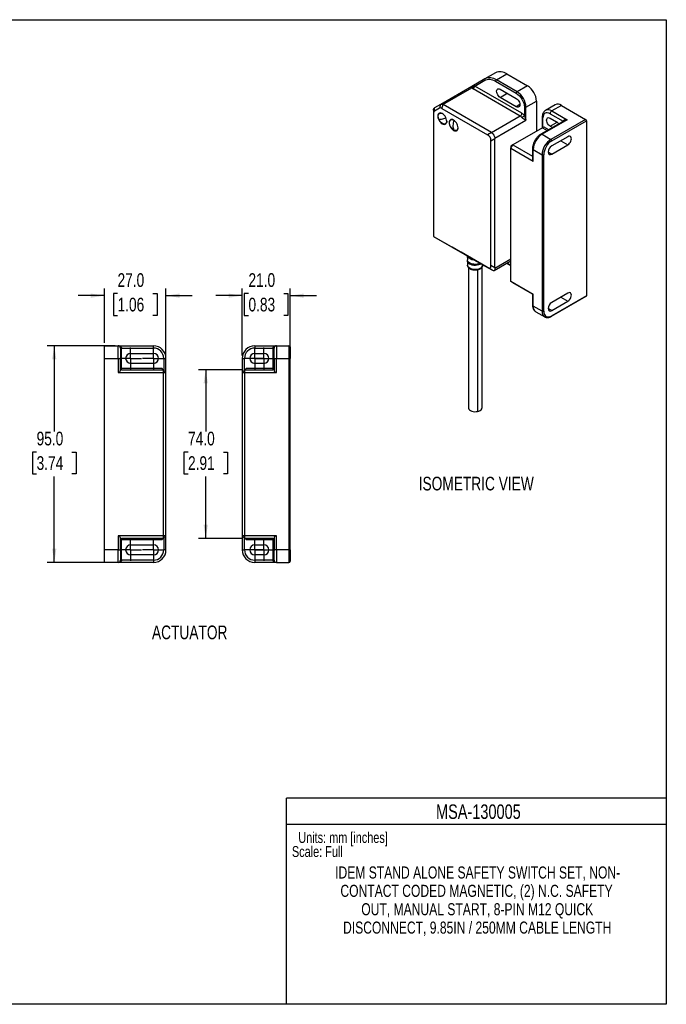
# Model space of a CAD drawing. Header units: millimetres. Extents: x 0 to 559, y 0 to 432.
# Tile 2 of 2: x 275 to 559, y 0 to 432. Entities that reach past the tile are written whole.
import ezdxf

# ---------------------------------------------------------------- set-up
doc = ezdxf.new("R2010")
doc.units = ezdxf.units.MM
doc.linetypes.add('CENTERX2', pattern=[20.32, 12.7, -2.54, 2.54, -2.54])
doc.layers.add('CENTER', color=40, linetype='CENTERX2')
doc.layers.add('DIMENSIONS', color=140, linetype='Continuous', lineweight=25)
doc.layers.add('TEXT', color=140, linetype='Continuous', lineweight=25)
doc.styles.add('SLDTEXTSTYLE0', font='TXT', dxfattribs={"width": 0.75})
doc.dimstyles.new('SLDDIMSTYLE0', dxfattribs={"dimtxt": 6, "dimasz": 6, "dimexe": 0, "dimexo": 0.0625, "dimgap": 1.5, "dimtad": 0, "dimtih": 1, "dimtoh": 1, "dimdec": 1, "dimrnd": 1e-09, "dimzin": 4, "dimdsep": 46, "dimtxsty": 'SLDTEXTSTYLE0', "dimsah": 1, "dimcen": 0.09, "dimadec": 0, "dimazin": 1, "dimtfac": 1, "dimtdec": 1, "dimtmove": 0, "dimatfit": 0, "dimfxl": 0, "dimfrac": 2, "dimtolj": 1, "dimtzin": 12, "dimarcsym": 0})
doc.dimstyles.new('SLDDIMSTYLE1', dxfattribs={"dimtxt": 6, "dimasz": 6, "dimexe": 0, "dimexo": 0.0625, "dimgap": 1.5, "dimtad": 0, "dimtih": 1, "dimtoh": 1, "dimdec": 1, "dimrnd": 1e-09, "dimzin": 4, "dimdsep": 46, "dimtxsty": 'SLDTEXTSTYLE0', "dimsah": 1, "dimcen": 0.09, "dimadec": 0, "dimazin": 1, "dimtfac": 1, "dimtdec": 1, "dimtofl": 0, "dimtmove": 0, "dimatfit": 3, "dimfxl": 0, "dimfrac": 2, "dimtolj": 1, "dimtzin": 12, "dimarcsym": 0})

# ---------------------------------------------------------------- blocks, each defined once
blk = doc.blocks.new('SW_NOTE_0')
at = {"layer": 'TEXT', "color": 0, "char_height": 6, "attachment_point": 1, "style": 'SLDTEXTSTYLE0'}
for s, insert in [('NOTES:', (0, 7.73)), ('1. DIMENSIONS CAN BE CHANGED BY MANUFACTURER WITHOUT NOTICE.', (4.5, -7.78)), ('2. DIMENSIONS DO NOT IMPLY TOLERANCE.', (4.5, -23.3))]:
    blk.add_mtext(s, dxfattribs=dict(at, insert=insert))
blk = doc.blocks.new('SW_NOTE_0_1')
at = {"layer": 'TEXT', "color": 0, "char_height": 5.2917, "attachment_point": 2, "style": 'SLDTEXTSTYLE0'}
for s, insert in [('IDEM STAND ALONE SAFETY SWITCH SET, NON-', (75.99, 6.82)), ('CONTACT CODED MAGNETIC, (2) N.C. SAFETY', (75.5, -1.23)), ('OUT, MANUAL START, 8-PIN M12 QUICK', (75.82, -9.29)), ('DISCONNECT, 9.85IN / 250MM CABLE LENGTH', (75.79, -17.35))]:
    blk.add_mtext(s, dxfattribs=dict(at, insert=insert))
blk = doc.blocks.new('_D_8')
at = {"layer": 'DIMENSIONS'}
for p, q in [((312.34, 290.05), (312.34, 313.96)), ((318.08, 311.66), (316.25, 311.66)), ((316.25, 311.66), (316.25, 302.14)), ((333.6, 311.66), (335.43, 311.66)), ((335.43, 311.66), (335.43, 302.14)), ((339.34, 278.35), (339.34, 313.96)), ((312.34, 310.78), (300.8, 310.78)), ((339.34, 310.78), (350.88, 310.78)), ((316.25, 302.14), (318.08, 302.14)), ((335.43, 302.14), (333.6, 302.14))]:
    blk.add_line(p, q, dxfattribs=at)
for points in [[(312.34, 310.78), (306.34, 311.7), (306.34, 309.86)], [(339.34, 310.78), (345.34, 309.86), (345.34, 311.7)]]:
    blk.add_solid(points, dxfattribs=at)
at = {"layer": 'DIMENSIONS', "char_height": 6, "attachment_point": 1, "style": 'SLDTEXTSTYLE0'}
for s, insert in [('27.0', (318.08, 320.62)), ('1.06', (318.08, 309.87))]:
    blk.add_mtext(s, dxfattribs=dict(at, insert=insert))
blk = doc.blocks.new('_D_9')
at = {"layer": 'DIMENSIONS'}
for p, q in [((317.07, 288.78), (287.16, 288.78)), ((290.34, 288.78), (290.34, 251.14)), ((282.58, 242.16), (280.75, 242.16)), ((280.75, 242.16), (280.75, 232.64)), ((298.1, 242.16), (299.93, 242.16)), ((299.93, 242.16), (299.93, 232.64)), ((280.75, 232.64), (282.58, 232.64)), ((290.34, 193.78), (290.34, 231.42)), ((299.93, 232.64), (298.1, 232.64)), ((317.07, 193.78), (287.16, 193.78))]:
    blk.add_line(p, q, dxfattribs=at)
for points in [[(290.34, 288.78), (289.42, 282.78), (291.26, 282.78)], [(290.34, 193.78), (291.26, 199.78), (289.42, 199.78)]]:
    blk.add_solid(points, dxfattribs=at)
at = {"layer": 'DIMENSIONS', "char_height": 6, "attachment_point": 1, "style": 'SLDTEXTSTYLE0'}
for s, insert in [('95.0', (282.58, 251.12)), ('3.74', (282.58, 240.37))]:
    blk.add_mtext(s, dxfattribs=dict(at, insert=insert))
blk = doc.blocks.new('SW_CENTERMARKSYMBOL_4')
at = {"layer": 'CENTER', "color": 0}
for p, q in [((0, 2.54), (0, 4.74)), ((-2.54, 0), (-4.74, 0)), ((0, 0), (-2.54, 0)), ((0, 0), (0, 2.54)), ((0, 0), (0, -2.54)), ((0, 0), (2.54, 0)), ((2.54, 0), (4.74, 0)), ((0, -2.54), (0, -4.74))]:
    blk.add_line(p, q, dxfattribs=at)
blk = doc.blocks.new('SW_CENTERMARKSYMBOL_5')
at = {"layer": 'CENTER', "color": 0}
for p, q in [((0, 2.54), (0, 4.74)), ((-2.54, 0), (-4.74, 0)), ((0, 0), (-2.54, 0)), ((0, 0), (0, 2.54)), ((0, 0), (0, -2.54)), ((0, 0), (2.54, 0)), ((2.54, 0), (4.74, 0)), ((0, -2.54), (0, -4.74))]:
    blk.add_line(p, q, dxfattribs=at)
blk = doc.blocks.new('SW_CENTERMARKSYMBOL_6')
at = {"layer": 'CENTER', "color": 0}
for p, q in [((0, 2.54), (0, 4.74)), ((-2.54, 0), (-4.74, 0)), ((0, 0), (-2.54, 0)), ((0, 0), (0, 2.54)), ((0, 0), (0, -2.54)), ((0, 0), (2.54, 0)), ((2.54, 0), (4.74, 0)), ((0, -2.54), (0, -4.74))]:
    blk.add_line(p, q, dxfattribs=at)
blk = doc.blocks.new('SW_CENTERMARKSYMBOL_7')
at = {"layer": 'CENTER', "color": 0}
for p, q in [((0, 2.54), (0, 4.74)), ((-2.54, 0), (-4.74, 0)), ((0, 0), (-2.54, 0)), ((0, 0), (0, 2.54)), ((0, 0), (0, -2.54)), ((0, 0), (2.54, 0)), ((2.54, 0), (4.74, 0)), ((0, -2.54), (0, -4.74))]:
    blk.add_line(p, q, dxfattribs=at)
blk = doc.blocks.new('_D_10')
at = {"layer": 'DIMENSIONS'}
for p, q in [((372.77, 284.55), (372.77, 313.96)), ((375.51, 311.66), (373.68, 311.66)), ((373.68, 311.66), (373.68, 302.14)), ((391.03, 311.66), (392.85, 311.66)), ((392.85, 311.66), (392.85, 302.14)), ((393.77, 286.75), (393.77, 313.96)), ((372.77, 310.78), (361.23, 310.78)), ((393.77, 310.78), (405.31, 310.78)), ((373.68, 302.14), (375.51, 302.14)), ((392.85, 302.14), (391.03, 302.14))]:
    blk.add_line(p, q, dxfattribs=at)
for points in [[(372.77, 310.78), (366.77, 311.7), (366.77, 309.86)], [(393.77, 310.78), (399.77, 309.86), (399.77, 311.7)]]:
    blk.add_solid(points, dxfattribs=at)
at = {"layer": 'DIMENSIONS', "char_height": 6, "attachment_point": 1, "style": 'SLDTEXTSTYLE0'}
for s, insert in [('21.0', (375.51, 320.62)), ('0.83', (375.51, 309.87))]:
    blk.add_mtext(s, dxfattribs=dict(at, insert=insert))
blk = doc.blocks.new('_D_11')
at = {"layer": 'DIMENSIONS'}
for p, q in [((372.7, 278.28), (353.59, 278.28)), ((356.77, 278.28), (356.77, 251.14)), ((349.01, 242.16), (347.18, 242.16)), ((347.18, 242.16), (347.18, 232.64)), ((364.53, 242.16), (366.35, 242.16)), ((366.35, 242.16), (366.35, 232.64)), ((347.18, 232.64), (349.01, 232.64)), ((356.77, 204.28), (356.77, 231.42)), ((366.35, 232.64), (364.53, 232.64)), ((372.7, 204.28), (353.59, 204.28))]:
    blk.add_line(p, q, dxfattribs=at)
for points in [[(356.77, 278.28), (355.84, 272.28), (357.69, 272.28)], [(356.77, 204.28), (357.69, 210.28), (355.84, 210.28)]]:
    blk.add_solid(points, dxfattribs=at)
at = {"layer": 'DIMENSIONS', "char_height": 6, "attachment_point": 1, "style": 'SLDTEXTSTYLE0'}
for s, insert in [('74.0', (349.01, 251.12)), ('2.91', (349.01, 240.37))]:
    blk.add_mtext(s, dxfattribs=dict(at, insert=insert))
blk = doc.blocks.new('SW_CENTERMARKSYMBOL_8')
at = {"layer": 'CENTER', "color": 0}
for p, q in [((0, 2.54), (0, 4.74)), ((-2.54, 0), (-4.74, 0)), ((0, 0), (-2.54, 0)), ((0, 0), (0, 2.54)), ((0, 0), (0, -2.54)), ((0, 0), (2.54, 0)), ((2.54, 0), (4.74, 0)), ((0, -2.54), (0, -4.74))]:
    blk.add_line(p, q, dxfattribs=at)
blk = doc.blocks.new('SW_CENTERMARKSYMBOL_9')
at = {"layer": 'CENTER', "color": 0}
for p, q in [((0, 2.54), (0, 4.74)), ((-2.54, 0), (-4.74, 0)), ((0, 0), (-2.54, 0)), ((0, 0), (0, 2.54)), ((0, 0), (0, -2.54)), ((0, 0), (2.54, 0)), ((2.54, 0), (4.74, 0)), ((0, -2.54), (0, -4.74))]:
    blk.add_line(p, q, dxfattribs=at)
blk = doc.blocks.new('SW_CENTERMARKSYMBOL_10')
at = {"layer": 'CENTER', "color": 0}
for p, q in [((0, 2.54), (0, 4.74)), ((-2.54, 0), (-4.74, 0)), ((0, 0), (-2.54, 0)), ((0, 0), (0, 2.54)), ((0, 0), (0, -2.54)), ((0, 0), (2.54, 0)), ((2.54, 0), (4.74, 0)), ((0, -2.54), (0, -4.74))]:
    blk.add_line(p, q, dxfattribs=at)
blk = doc.blocks.new('SW_CENTERMARKSYMBOL_11')
at = {"layer": 'CENTER', "color": 0}
for p, q in [((0, 2.54), (0, 4.74)), ((-2.54, 0), (-4.74, 0)), ((0, 0), (-2.54, 0)), ((0, 0), (0, 2.54)), ((0, 0), (0, -2.54)), ((0, 0), (2.54, 0)), ((2.54, 0), (4.74, 0)), ((0, -2.54), (0, -4.74))]:
    blk.add_line(p, q, dxfattribs=at)

msp = doc.modelspace()

# ---------------------------------------------------------------- linework, layer by layer
at = {"color": 7, "linetype": 'Continuous'}
for p, q in [((0, 431.8), (558.8, 431.8)), ((558.8, 431.8), (558.8, 0)), ((558.8, 0), (0, 0))]:
    msp.add_line(p, q, dxfattribs=at)
for p, q in [((483.85, 408.53), (479.26, 405.88)), ((484.26, 405.38), (488.85, 408.04)), ((488.85, 408.04), (497.95, 402.79)), ((473.49, 402.55), (459.84, 394.67)), ((460.84, 394.57), (473.52, 401.89)), ((473.46, 402.49), (473.49, 402.55)), ((479.26, 405.88), (473.49, 402.55)), ((473.49, 402.55), (473.59, 402.59)), ((474.76, 402.7), (479.15, 405.24)), ((495.47, 390.74), (474.76, 402.7)), ((483.9, 404.77), (493, 399.52)), ((493.35, 400.13), (484.26, 405.38)), ((497.95, 402.79), (493.35, 400.13)), ((494.76, 389.52), (474.05, 401.48)), ((485.93, 401.32), (493, 397.24)), ((485.93, 397.72), (489.04, 399.52)), ((493, 393.64), (485.93, 397.72)), ((459.82, 394.65), (457.16, 393.12)), ((457.16, 391.73), (457.16, 393.12)), ((459.32, 392.98), (457.16, 391.73)), ((459.82, 394.65), (459.32, 392.98)), ((460.38, 392.88), (460.88, 394.55)), ((482.09, 382.3), (460.88, 394.55)), ((494.55, 394.54), (493, 393.64)), ((496.53, 393.4), (496.53, 389.8)), ((497.24, 393.4), (501.84, 396.05)), ((497.24, 387.68), (497.24, 393.4)), ((501.84, 396.05), (501.84, 382.83)), ((510.05, 394.49), (505.8, 392.04)), ((512.8, 394.22), (508.55, 391.77)), ((512.8, 394.22), (523.4, 388.09)), ((456.72, 392.15), (456.72, 390.76)), ((456.72, 390.76), (456.72, 336.77)), ((459.39, 390.85), (459.27, 390.7)), ((459.58, 390.88), (459.29, 390.71)), ((460.38, 392.88), (480.39, 381.32)), ((494.76, 389.52), (482.18, 382.25)), ((504.37, 389.11), (504.37, 384.29)), ((504.66, 384.46), (504.66, 388.7)), ((507.85, 390.54), (513.5, 387.28)), ((507.85, 388.66), (510.67, 387.03)), ((508.55, 391.77), (515.27, 387.89)), ((460.68, 386.21), (460.54, 386.13)), ((461.92, 386.11), (462.11, 386.15)), ((461.94, 386.12), (462.23, 386.29)), ((464.34, 387.99), (464.22, 387.85)), ((464.53, 388.03), (464.24, 387.85)), ((483.59, 379.8), (497.24, 387.68)), ((504.45, 384.34), (491.51, 376.87)), ((514.02, 387.5), (503.81, 381.61)), ((515.27, 387.89), (504.31, 381.56)), ((504.45, 384.34), (506.49, 383.16)), ((507.2, 383.57), (505.16, 384.74)), ((507.85, 385.07), (510.94, 386.85)), ((508.82, 384.51), (507.85, 385.07)), ((523.4, 388.09), (508.2, 379.32)), ((508.55, 378.7), (523.76, 387.48)), ((513.5, 387.28), (513.56, 387.24)), ((513.5, 387.28), (513.5, 387.21)), ((523.76, 387.48), (523.76, 310.73)), ((465.63, 383.36), (465.49, 383.27)), ((466.87, 383.26), (467.06, 383.29)), ((466.89, 383.26), (467.18, 383.44)), ((482.09, 382.3), (480.39, 381.32)), ((504.31, 381.56), (508.2, 379.32)), ((515.62, 380.5), (508.55, 376.42)), ((481.89, 378.73), (483.59, 379.7)), ((481.89, 323.97), (481.89, 378.73)), ((483.59, 322.99), (483.59, 379.7)), ((490.66, 375.4), (491.51, 376.87)), ((491.51, 376.87), (490.66, 376.38)), ((490.66, 376.38), (490.66, 375.4)), ((491.51, 376.87), (500.13, 371.89)), ((508.55, 372.82), (515.62, 376.91)), ((512.51, 378.7), (515.62, 376.91)), ((490.66, 316.93), (490.66, 375.4)), ((490.66, 375.4), (500.42, 369.76)), ((500.13, 375.23), (500.13, 370.41)), ((500.42, 374.82), (504.31, 372.58)), ((500.42, 369.76), (500.42, 374.82)), ((504.31, 372.58), (504.31, 303.99)), ((505.02, 303.99), (505.02, 372.58)), ((508.55, 372.82), (507, 373.72)), ((456.72, 336.77), (480.39, 323.1)), ((456.72, 336.77), (464.5, 332.28)), ((475.76, 325.78), (464.86, 332.07)), ((482.39, 321.95), (468.81, 329.79)), ((468.81, 329.79), (475.53, 325.91)), ((471.5, 328.24), (471.54, 326.44)), ((471.56, 325.98), (471.6, 324.16)), ((472.56, 327.46), (472.51, 327.44)), ((472.57, 327.4), (472.62, 327.43)), ((475.53, 325.91), (475.53, 325.91)), ((477.96, 324.51), (477.93, 323.27)), ((478.33, 324.16), (478.32, 324.1)), ((478.33, 324.16), (478.33, 324.3)), ((483.59, 322.99), (481.89, 323.97)), ((483.28, 321.79), (490.66, 326.05)), ((490.66, 326.73), (483.61, 322.66)), ((488.84, 325), (490.66, 323.94)), ((490.66, 324.11), (488.98, 325.08)), ((471.97, 323.22), (471.97, 261.62)), ((476.02, 322.18), (476.02, 260)), ((477.97, 261.62), (477.97, 323.21)), ((480.39, 323.1), (482.51, 321.89)), ((500.42, 311.3), (490.66, 316.93)), ((491.51, 316.44), (490.66, 316.93)), ((500.13, 311.47), (491.51, 316.44)), ((500.13, 311.47), (500.13, 306.64)), ((500.42, 306.24), (500.42, 311.3)), ((515.62, 311.91), (508.55, 307.83)), ((508.45, 301.72), (523.65, 310.5)), ((523.76, 310.73), (508.55, 301.95)), ((508.55, 304.23), (515.62, 308.32)), ((512.51, 310.11), (515.62, 308.32)), ((504.31, 303.99), (500.42, 306.24)), ((501.56, 303.72), (505.45, 301.47)), ((508.55, 304.23), (507, 305.13)), ((505.45, 301.47), (505.67, 301.39)), ((505.45, 301.47), (505.63, 301.38)), ((312.34, 283.28), (312.34, 288.78)), ((312.34, 288.78), (318.34, 288.78)), ((318.34, 283.28), (318.34, 288.78)), ((318.34, 288.78), (333.84, 288.78)), ((319.34, 287.78), (319.84, 287.78)), ((319.84, 278.78), (319.84, 287.78)), ((319.84, 287.78), (333.84, 287.78)), ((323.84, 285.48), (333.84, 285.48)), ((333.84, 287.78), (333.84, 288.78)), ((378.27, 288.78), (378.27, 287.78)), ((378.27, 288.78), (387.77, 288.78)), ((378.27, 287.78), (386.27, 287.78)), ((378.27, 285.48), (382.27, 285.48)), ((386.27, 287.78), (386.27, 278.78)), ((386.27, 287.78), (386.77, 287.78)), ((387.77, 288.78), (387.77, 283.28)), ((387.77, 288.78), (393.27, 288.78)), ((393.27, 288.78), (393.27, 283.28)), ((312.34, 199.28), (312.34, 283.28)), ((312.34, 283.28), (318.34, 283.28)), ((318.34, 283.28), (319.34, 283.28)), ((318.34, 283.28), (318.34, 277.08)), ((319.34, 278.08), (319.34, 283.28)), ((333.84, 281.08), (323.84, 281.08)), ((338.34, 283.28), (338.34, 278.08)), ((338.34, 283.28), (339.34, 283.28)), ((339.34, 277.08), (339.34, 283.28)), ((372.77, 283.28), (373.77, 283.28)), ((372.77, 283.28), (372.77, 277.08)), ((373.77, 278.08), (373.77, 283.28)), ((382.27, 281.08), (378.27, 281.08)), ((386.77, 283.28), (387.77, 283.28)), ((386.77, 283.28), (386.77, 278.08)), ((387.77, 277.08), (387.77, 283.28)), ((387.77, 283.28), (393.27, 283.28)), ((393.27, 283.28), (393.77, 283.28)), ((393.27, 283.28), (393.27, 199.28)), ((393.77, 199.28), (393.77, 283.28)), ((318.34, 277.08), (338.14, 277.08)), ((319.84, 278.78), (319.34, 278.78)), ((319.84, 278.28), (319.84, 278.78)), ((337.64, 278.78), (319.84, 278.78)), ((319.84, 278.28), (338.14, 278.28)), ((338.14, 278.28), (337.64, 278.78)), ((338.14, 278.28), (338.14, 277.08)), ((339.34, 277.08), (338.14, 278.28)), ((338.14, 277.08), (338.14, 205.48)), ((338.14, 277.08), (339.34, 277.08)), ((339.34, 205.48), (339.34, 277.08)), ((373.97, 278.28), (372.77, 277.08)), ((372.77, 277.08), (373.97, 277.08)), ((372.77, 277.08), (372.77, 205.48)), ((373.97, 278.28), (374.47, 278.78)), ((373.97, 277.08), (373.97, 278.28)), ((373.97, 278.28), (386.27, 278.28)), ((373.97, 205.48), (373.97, 277.08)), ((373.97, 277.08), (387.77, 277.08)), ((386.27, 278.78), (374.47, 278.78)), ((386.77, 278.78), (386.27, 278.78)), ((386.27, 278.78), (386.27, 278.28)), ((338.14, 205.48), (318.34, 205.48)), ((318.34, 205.48), (318.34, 199.28)), ((319.34, 199.28), (319.34, 204.48)), ((319.34, 203.78), (319.84, 203.78)), ((338.14, 204.28), (319.84, 204.28)), ((319.84, 203.78), (319.84, 204.28)), ((319.84, 194.78), (319.84, 203.78)), ((319.84, 203.78), (337.64, 203.78)), ((337.64, 203.78), (338.14, 204.28)), ((339.34, 205.48), (338.14, 205.48)), ((338.14, 205.48), (338.14, 204.28)), ((338.14, 204.28), (339.34, 205.48)), ((338.34, 204.48), (338.34, 199.28)), ((339.34, 199.28), (339.34, 205.48)), ((372.77, 205.48), (373.97, 204.28)), ((373.97, 205.48), (372.77, 205.48)), ((372.77, 205.48), (372.77, 199.28)), ((373.77, 199.28), (373.77, 204.48)), ((387.77, 205.48), (373.97, 205.48)), ((373.97, 204.28), (373.97, 205.48)), ((386.27, 204.28), (373.97, 204.28)), ((374.47, 203.78), (373.97, 204.28)), ((374.47, 203.78), (386.27, 203.78)), ((386.27, 204.28), (386.27, 203.78)), ((386.27, 203.78), (386.77, 203.78)), ((386.27, 203.78), (386.27, 194.78)), ((386.77, 204.48), (386.77, 199.28)), ((387.77, 199.28), (387.77, 205.48)), ((318.34, 199.28), (312.34, 199.28)), ((312.34, 193.78), (312.34, 199.28)), ((318.34, 193.78), (318.34, 199.28)), ((318.34, 199.28), (319.34, 199.28)), ((323.84, 201.48), (333.84, 201.48)), ((339.34, 199.28), (338.34, 199.28)), ((372.77, 199.28), (373.77, 199.28)), ((378.27, 201.48), (382.27, 201.48)), ((387.77, 199.28), (386.77, 199.28)), ((387.77, 199.28), (387.77, 193.78)), ((393.27, 199.28), (387.77, 199.28)), ((393.27, 199.28), (393.27, 193.78)), ((393.77, 199.28), (393.27, 199.28)), ((319.84, 194.78), (319.34, 194.78)), ((333.84, 194.78), (319.84, 194.78)), ((333.84, 197.08), (323.84, 197.08)), ((333.84, 194.78), (333.84, 193.78)), ((382.27, 197.08), (378.27, 197.08)), ((386.27, 194.78), (378.27, 194.78)), ((378.27, 194.78), (378.27, 193.78)), ((386.77, 194.78), (386.27, 194.78)), ((318.34, 193.78), (312.34, 193.78)), ((333.84, 193.78), (318.34, 193.78)), ((387.77, 193.78), (378.27, 193.78)), ((387.77, 193.78), (393.27, 193.78))]:
    msp.add_line(p, q)
at = {"color": 140, "linetype": 'Continuous', "lineweight": 18}
msp.add_line((558.8, 0), (558.8, 90.42), dxfattribs=at)
at = {"color": 7, "linetype": 'Continuous', "lineweight": 18}
msp.add_line((558.8, 0), (318.87, 0), dxfattribs=at)
at = {"flags": 128}
for points in [[(485.93, 397.72), (485.52, 398.02), (485.15, 398.41), (484.83, 398.89), (484.58, 399.4), (484.42, 399.92), (484.37, 400.42), (484.42, 400.85), (484.58, 401.2), (484.83, 401.43), (485.15, 401.53), (485.52, 401.49), (485.93, 401.32)], [(493, 397.24), (493.4, 396.94), (493.77, 396.55), (494.1, 396.07), (494.34, 395.56), (494.5, 395.04), (494.55, 394.54), (494.5, 394.11), (494.34, 393.76), (494.1, 393.53), (493.77, 393.43), (493.4, 393.47), (493, 393.64)], [(460.54, 390.62), (460.11, 390.81), (459.7, 390.89), (459.33, 390.83), (459.02, 390.65), (458.79, 390.36), (458.64, 389.97), (458.6, 389.5), (458.64, 388.97), (458.79, 388.41), (459.02, 387.85), (459.33, 387.32), (459.7, 386.84), (460.11, 386.44), (460.54, 386.13)], [(459.05, 388.11), (458.85, 388.7), (458.75, 389.26), (458.75, 389.78), (458.87, 390.22), (459.09, 390.55), (459.39, 390.76), (459.77, 390.84), (460.19, 390.77), (460.58, 390.6)], [(460.54, 386.13), (460.97, 385.94), (461.38, 385.87), (461.75, 385.92), (462.06, 386.1), (462.29, 386.39), (462.44, 386.78), (462.48, 387.25), (462.44, 387.78), (462.29, 388.34), (462.06, 388.9), (461.75, 389.43), (461.38, 389.91), (460.97, 390.32), (460.54, 390.62)], [(507.85, 385.07), (507.44, 385.36), (507.07, 385.76), (506.75, 386.23), (506.5, 386.75), (506.34, 387.27), (506.29, 387.76), (506.34, 388.2), (506.5, 388.54), (506.75, 388.77), (507.07, 388.87), (507.44, 388.83), (507.85, 388.66)], [(462.48, 387.29), (462.47, 387.05), (462.35, 386.61), (462.14, 386.28), (461.83, 386.07), (461.46, 386), (461.03, 386.07), (460.58, 386.27), (460.13, 386.6), (459.71, 387.03), (459.35, 387.55), (459.05, 388.11)], [(465.49, 387.76), (465.06, 387.96), (464.65, 388.03), (464.28, 387.97), (463.97, 387.8), (463.74, 387.5), (463.59, 387.11), (463.55, 386.64), (463.59, 386.11), (463.74, 385.56), (463.97, 385), (464.28, 384.46), (464.65, 383.98), (465.06, 383.58), (465.49, 383.27)], [(465.56, 383.4), (465.11, 383.72), (464.69, 384.15), (464.32, 384.66), (464.02, 385.22), (463.81, 385.8), (463.7, 386.37), (463.7, 386.89), (463.81, 387.34), (464.02, 387.68), (464.32, 387.9), (464.69, 387.98), (465.11, 387.92), (465.56, 387.72)], [(465.49, 383.27), (465.92, 383.08), (466.33, 383.01), (466.7, 383.06), (467.01, 383.24), (467.24, 383.53), (467.39, 383.92), (467.43, 384.4), (467.39, 384.92), (467.24, 385.48), (467.01, 386.04), (466.7, 386.57), (466.33, 387.05), (465.92, 387.46), (465.49, 387.76)], [(467.43, 384.44), (467.42, 384.22), (467.31, 383.78), (467.1, 383.44), (466.8, 383.22), (466.43, 383.14), (466.01, 383.2), (465.56, 383.4)], [(515.62, 376.91), (516.03, 377.2), (516.4, 377.6), (516.72, 378.07), (516.97, 378.58), (517.13, 379.11), (517.18, 379.6), (517.13, 380.04), (516.97, 380.38), (516.72, 380.61), (516.4, 380.71), (516.03, 380.67), (515.62, 380.5)], [(474.58, 326.46), (473.96, 326.53), (473.33, 326.68), (472.77, 326.9), (472.29, 327.18), (471.91, 327.5), (471.64, 327.87), (471.51, 328.23)], [(477.18, 324.96), (477.07, 324.91), (476.46, 324.69), (475.79, 324.55), (475.08, 324.49), (474.37, 324.52), (473.68, 324.64), (473.05, 324.83), (472.5, 325.1), (472.06, 325.42), (471.75, 325.79), (471.58, 326.19), (471.54, 326.44)], [(471.56, 325.98), (471.57, 326.14), (471.57, 326.21)], [(477.57, 324.74), (477.06, 324.45), (476.46, 324.24), (475.79, 324.1), (475.08, 324.04), (474.37, 324.07), (473.69, 324.18), (473.06, 324.37), (472.51, 324.64), (472.07, 324.96), (471.76, 325.33), (471.59, 325.73), (471.56, 325.98)], [(477.93, 323.27), (477.54, 322.94), (477.03, 322.66), (476.44, 322.44), (475.78, 322.3), (475.08, 322.25), (474.38, 322.28), (473.71, 322.39), (473.09, 322.58), (472.55, 322.84), (472.12, 323.16), (471.81, 323.52), (471.64, 323.92), (471.6, 324.16)], [(477.46, 324.8), (477.02, 324.56), (476.43, 324.35), (475.77, 324.21), (475.08, 324.15), (474.38, 324.18), (473.71, 324.29), (473.1, 324.48), (472.56, 324.74), (472.13, 325.06), (471.82, 325.42), (471.65, 325.81), (471.62, 326.05)], [(515.62, 308.32), (516.03, 308.61), (516.4, 309.01), (516.72, 309.48), (516.97, 309.99), (517.13, 310.52), (517.18, 311.01), (517.13, 311.45), (516.97, 311.79), (516.72, 312.02), (516.4, 312.12), (516.03, 312.08), (515.62, 311.91)], [(471.97, 261.62), (471.99, 261.39), (472.16, 261.01), (472.46, 260.67), (472.89, 260.37), (473.43, 260.14), (474.04, 259.97), (474.7, 259.9), (475.37, 259.91), (476.02, 260)], [(476.02, 260), (476.62, 260.18), (477.13, 260.42), (477.54, 260.73), (477.82, 261.09), (477.95, 261.47), (477.97, 261.62)]]:
    msp.add_lwpolyline(points, dxfattribs=at)
for centre, radius, start, end in [((481.33, 401.29), 5.03, 54.3818, 114.314), ((485.93, 403.95), 5.03, 54.3818, 114.314), ((473.14, 403.13), 1.3, 287.0727, 341.4718), ((473.22, 402.77), 1.54, 302.6055, 357.3945), ((479.53, 405.51), 0.461, 126.3512, 215.1851), ((484.67, 404.74), 0.768, 122.6055, 177.3945), ((493.45, 395.7), 8.39, 2.3869, 57.6131), ((493.76, 399.49), 0.768, 122.6055, 177.3945), ((488.86, 393.05), 8.39, 2.3869, 57.6131), ((496.89, 394.08), 0.769, 242.6097, 297.3903), ((511.18, 391.92), 2.81, 54.8748, 113.8147), ((456.69, 405.56), 17.71, 281.6213, 288.0224), ((493.94, 390.81), 1.54, 302.6055, 357.3945), ((493.42, 387.29), 2.6, 37.9787, 58.8941), ((493.56, 392.19), 3.81, 300.1044, 321.2295), ((504.87, 389.16), 0.503, 185.8653, 245.6105), ((506.95, 389.6), 2.69, 53.5052, 115.6533), ((509.38, 390.47), 1.54, 122.6055, 177.3945), ((459.34, 392.09), 3.99, 265.9229, 283.3527), ((473.97, 385.26), 8.76, 163.6563, 179.3597), ((470.27, 385.26), 5.07, 178.8923, 201.561), ((509.05, 384.41), 3.08, 33.6542, 58.2404), ((522.99, 387.44), 0.768, 2.6055, 57.3945), ((508.8, 374.48), 8.39, 122.3869, 177.6131), ((504.02, 381.16), 0.492, 53.6824, 115.2309), ((512.69, 372.23), 8.39, 122.3869, 177.6131), ((510.37, 373.57), 3.38, 122.6055, 177.3945), ((507.79, 378.67), 0.768, 2.6055, 57.3945), ((500.62, 375.28), 0.492, 184.7037, 246.332), ((504.66, 373.26), 0.769, 242.6097, 297.3903), ((507.95, 373.57), 0.961, 170.786, 309.2033), ((474.29, 329.65), 3.06, 209.0504, 270.955), ((474.17, 330.22), 3.19, 222.6094, 257.396), ((474.29, 330.33), 3.37, 228.7086, 257.7182), ((475, 329.18), 4.77, 232.3124, 297.4565), ((474.42, 330.29), 3.42, 227.5224, 258.9996), ((475, 328.86), 4.53, 230.939, 299.6405), ((476.99, 324.22), 1.34, 314.7262, 354.8396), ((477.64, 323.27), 0.29, 317.7833, 0.2437), ((500.63, 306.69), 0.503, 185.6948, 245.6253), ((510.37, 304.98), 3.38, 122.6055, 177.3945), ((523.51, 310.7), 0.246, 305.0133, 6.2988), ((503.1, 305.93), 2.7, 173.5491, 235.1388), ((506.99, 303.69), 2.7, 173.5491, 235.1388), ((504.66, 304.67), 0.769, 242.6097, 297.3903), ((507.95, 304.98), 0.961, 170.786, 309.2033), ((508.3, 301.92), 0.252, 305.7064, 5.6196), ((318.34, 287.78), 1, 0, 90), ((323.84, 283.28), 2.2, 90, 270), ((333.84, 283.28), 5.5, 0, 90), ((333.84, 283.28), 2.2, 0, 90), ((378.27, 283.28), 5.5, 90, 180), ((378.27, 283.28), 2.2, 90, 270), ((382.27, 283.28), 2.2, 0, 90), ((387.77, 287.78), 1, 90, 180), ((393.27, 288.28), 0.5, 0, 90), ((333.84, 283.28), 2.2, 270, 0), ((382.27, 283.28), 2.2, 270, 0), ((318.34, 278.08), 1, 270, 0), ((319.84, 278.78), 0.5, 180, 270), ((386.27, 278.78), 0.5, 270, 0), ((387.77, 278.08), 1, 180, 270), ((318.34, 204.48), 1, 0, 90), ((319.84, 203.78), 0.5, 90, 180), ((386.27, 203.78), 0.5, 0, 90), ((387.77, 204.48), 1, 90, 180), ((323.84, 199.28), 2.2, 90, 270), ((333.84, 199.28), 2.2, 0, 90), ((333.84, 199.28), 2.2, 270, 0), ((333.84, 199.28), 5.5, 270, 0), ((378.27, 199.28), 5.5, 180, 270), ((378.27, 199.28), 2.2, 90, 270), ((382.27, 199.28), 2.2, 0, 90), ((382.27, 199.28), 2.2, 270, 0), ((318.34, 194.78), 1, 270, 0), ((387.77, 194.78), 1, 180, 270), ((393.27, 194.28), 0.5, 270, 0)]:
    msp.add_arc(centre, radius, start, end)
for centre, major_axis, ratio, start_param, end_param in [((459.72, 394.6), (3, 1.73), 0.000073, 2.593522, 2.609562), ((461, 389.05), (-1.58, 3.98), 0.418138, 5.795949, 6.343978), ((463.26, 396.64), (3.78, 2.18), 0.000046, 2.698976, 2.715016), ((463.26, 396.64), (3.14, 1.25), 0.671527, 3.612933, 3.628973), ((459.72, 394.6), (2.65, 3.36), 0.41816, 2.638225, 2.654266), ((459.72, 388.31), (-2.65, 3.36), 0.41816, 6.222484, 6.770512), ((504.81, 384.54), (0.5, 0.289), 0.00007, 3.92695, 5.497747), ((478.89, 378.72), (1.5, 2.6), 0.999892, 5.236023, 6.28322), ((486.59, 383.17), (5.2, 0), 0.333297, 3.665191, 3.697908), ((486.59, 383.17), (2.6, 4.5), 0.333351, 2.585243, 2.617959), ((501.13, 370.99), (0.71, 1.22), 0.577335, 2.356235, 3.141633), ((465.79, 331.53), (1.78, -1.03), 0.000109, 3.899992, 4.161791), ((472.82, 327.47), (2.97, -1.72), 0.000039, 0.163086, 0.424886), ((476.24, 327.81), (0.44, 2.05), 0.25409, 3.059982, 3.093819), ((478.89, 327.43), (-2.6, 4.5), 0.333351, 2.618029, 3.665227), ((486.59, 322.99), (-1.5, 2.6), 0.999892, 1.047162, 1.158487), ((501.13, 310.89), (1, -0.58), 0.00007, 2.356235, 3.141633)]:
    msp.add_ellipse(centre, major_axis=major_axis, ratio=ratio, start_param=start_param, end_param=end_param)
for points in [[(479.15, 405.24), (480.41, 405.97), (482.12, 405.8), (483.9, 404.77)], [(473.52, 401.89), (473.66, 401.74), (473.84, 401.6), (474.05, 401.48)], [(493, 399.52), (494.95, 398.4), (496.53, 395.65), (496.53, 393.4)], [(496.53, 389.8), (496.21, 390.2), (495.84, 390.53), (495.47, 390.74)], [(507.85, 390.54), (506.09, 391.56), (504.66, 390.73), (504.66, 388.7)], [(508.55, 378.7), (506.6, 377.58), (505.02, 374.83), (505.02, 372.58)], [(505.02, 303.99), (505.02, 301.74), (506.6, 300.82), (508.55, 301.95)], [(319.34, 287.78), (319.34, 287.78), (319.34, 285.76), (319.34, 283.28)], [(338.34, 283.28), (338.34, 285.76), (336.32, 287.78), (333.84, 287.78)], [(378.27, 287.78), (375.78, 287.78), (373.77, 285.76), (373.77, 283.28)], [(386.77, 283.28), (386.77, 285.76), (386.77, 287.78), (386.77, 287.78)], [(393.77, 288.28), (393.77, 288.28), (393.77, 286.04), (393.77, 283.28)], [(319.34, 199.28), (319.34, 196.79), (319.34, 194.78), (319.34, 194.78)], [(333.84, 194.78), (336.32, 194.78), (338.34, 196.79), (338.34, 199.28)], [(373.77, 199.28), (373.77, 196.79), (375.78, 194.78), (378.27, 194.78)], [(386.77, 194.78), (386.77, 194.78), (386.77, 196.79), (386.77, 199.28)], [(393.77, 199.28), (393.77, 196.52), (393.77, 194.28), (393.77, 194.28)]]:
    msp.add_open_spline(points, degree=3)
for points, knots in [([(473.52, 401.89), (473.49, 401.97), (473.4, 402.15), (473.37, 402.38), (473.43, 402.45), (473.46, 402.49)], [0, 0, 0, 0, 0.25422, 0.575098, 1, 1, 1, 1]), ([(473.59, 402.59), (473.63, 402.61), (473.72, 402.66), (473.9, 402.71), (474.11, 402.74), (474.3, 402.73), (474.38, 402.72)], [0, 0, 0, 0, 0.188749, 0.424557, 0.747636, 1, 1, 1, 1]), ([(474.38, 402.72), (474.41, 402.72), (474.47, 402.71), (474.6, 402.7), (474.7, 402.7), (474.76, 402.7)], [0, 0, 0, 0, 0.25198, 0.585307, 1, 1, 1, 1]), ([(456.72, 392.19), (456.72, 392.3), (456.73, 392.4), (456.77, 392.59), (456.8, 392.68), (456.87, 392.83), (456.91, 392.9), (457.01, 393.02), (457.07, 393.07), (457.14, 393.11)], [0, 0, 0, 0, 0.25, 0.25, 0.5, 0.5, 0.75, 0.75, 1, 1, 1, 1]), ([(459.84, 394.67), (459.91, 394.71), (459.98, 394.73), (460.14, 394.77), (460.22, 394.77), (460.39, 394.75), (460.48, 394.73), (460.66, 394.67), (460.75, 394.62), (460.84, 394.57)], [0, 0, 0, 0, 0.25, 0.25, 0.5, 0.5, 0.75, 0.75, 1, 1, 1, 1]), ([(497.24, 387.68), (497.2, 387.7), (497.14, 387.74), (497.03, 387.79), (496.95, 387.84), (496.82, 387.9), (496.65, 388), (496.42, 388.13), (496.19, 388.28), (495.98, 388.42), (495.81, 388.56), (495.68, 388.67), (495.57, 388.78), (495.5, 388.86), (495.47, 388.89)], [0, 0, 0, 0, 0.078737, 0.146709, 0.203918, 0.250365, 0.38424, 0.499154, 0.63312, 0.748658, 0.819114, 0.883854, 0.943773, 1, 1, 1, 1]), ([(496.53, 389.8), (496.54, 389.77), (496.57, 389.7), (496.62, 389.59), (496.66, 389.47), (496.71, 389.35), (496.78, 389.18), (496.86, 388.95), (496.97, 388.63), (497.11, 388.2), (497.19, 387.87), (497.24, 387.68)], [0, 0, 0, 0, 0.040881, 0.086243, 0.136183, 0.19077, 0.250061, 0.365449, 0.500091, 0.702886, 1, 1, 1, 1]), ([(505.79, 392.01), (505.67, 391.95), (505.4, 391.78), (505.05, 391.4), (504.75, 390.92), (504.53, 390.39), (504.41, 389.8), (504.36, 389.37), (504.37, 389.13), (504.37, 389.11)], [0, 0, 0, 0, 0.120392, 0.298705, 0.464811, 0.635664, 0.809225, 0.982209, 1, 1, 1, 1]), ([(513.5, 387.28), (513.5, 387.3), (513.51, 387.34), (513.52, 387.4), (513.55, 387.45), (513.58, 387.51), (513.65, 387.6), (513.79, 387.7), (514.02, 387.8), (514.3, 387.87), (514.59, 387.91), (514.92, 387.92), (515.14, 387.9), (515.27, 387.89)], [0, 0, 0, 0, 0.033312, 0.067205, 0.102075, 0.138288, 0.176171, 0.284014, 0.4117, 0.543581, 0.702264, 0.824947, 1, 1, 1, 1]), ([(515.27, 387.89), (515.05, 387.85), (514.62, 387.79), (514.22, 387.6), (514.02, 387.5)], [0, 0, 0, 0, 0.506435, 1, 1, 1, 1]), ([(482.18, 382.25), (482.28, 382.2), (482.37, 382.14), (482.55, 381.99), (482.63, 381.91), (482.8, 381.72), (482.88, 381.63), (483.03, 381.42), (483.1, 381.3), (483.3, 380.97), (483.41, 380.73), (483.56, 380.26), (483.6, 380.02), (483.59, 379.8)], [0, 0, 0, 0, 0.125, 0.125, 0.25, 0.25, 0.375, 0.375, 0.5, 0.5, 0.75, 0.75, 1, 1, 1, 1]), ([(503.81, 381.61), (503.65, 381.51), (503.31, 381.3), (502.84, 380.92), (502.4, 380.5), (502.04, 380.09), (501.72, 379.69), (501.45, 379.29), (501.28, 379.01), (501.19, 378.87)], [0, 0, 0, 0, 0.160634, 0.333532, 0.494617, 0.639497, 0.752144, 0.881247, 1, 1, 1, 1]), ([(501.19, 378.87), (501.06, 378.63), (500.88, 378.29), (500.66, 377.78), (500.49, 377.33), (500.33, 376.8), (500.21, 376.25), (500.14, 375.72), (500.13, 375.39), (500.13, 375.23)], [0, 0, 0, 0, 0.202993, 0.285906, 0.422705, 0.563568, 0.713642, 0.869165, 1, 1, 1, 1]), ([(471.61, 324.16), (471.61, 324.14), (471.6, 323.97), (471.69, 323.67), (471.88, 323.3), (472.16, 322.97), (472.52, 322.69), (472.92, 322.46), (473.34, 322.29), (473.74, 322.18), (474.12, 322.11), (474.52, 322.05), (474.81, 322.05), (474.97, 322.04)], [0, 0, 0, 0, 0.017288, 0.133732, 0.243259, 0.354557, 0.464376, 0.569582, 0.667176, 0.760916, 0.829553, 0.905903, 1, 1, 1, 1]), ([(477.89, 323.13), (477.92, 323.16), (478.04, 323.28), (478.18, 323.54), (478.3, 323.84), (478.31, 324.03), (478.31, 324.09)], [0, 0, 0, 0, 0.103531, 0.457657, 0.819104, 1, 1, 1, 1]), ([(474.97, 322.04), (475.18, 322.05), (475.48, 322.06), (475.91, 322.12), (476.26, 322.2), (476.66, 322.32), (477.04, 322.48), (477.4, 322.68), (477.67, 322.89), (477.8, 323.03), (477.85, 323.08)], [0, 0, 0, 0, 0.184714, 0.25973, 0.383066, 0.509254, 0.643027, 0.781072, 0.922525, 1, 1, 1, 1]), ([(482.51, 321.89), (482.49, 321.9), (482.45, 321.92), (482.41, 321.94), (482.39, 321.95)], [0, 0, 0, 0, 0.500611, 1, 1, 1, 1]), ([(483.61, 322.66), (483.62, 322.56), (483.62, 322.47), (483.6, 322.3), (483.58, 322.22), (483.53, 322.07), (483.49, 322.01), (483.41, 321.89), (483.37, 321.85), (483.26, 321.78), (483.21, 321.75), (483.08, 321.72), (483.02, 321.72), (482.81, 321.74), (482.67, 321.79), (482.51, 321.89)], [0, 0, 0, 0, 0.125, 0.125, 0.25, 0.25, 0.375, 0.375, 0.5, 0.5, 0.625, 0.625, 0.75, 0.75, 1, 1, 1, 1]), ([(500.13, 306.65), (500.13, 306.61), (500.12, 306.39), (500.16, 305.98), (500.27, 305.45), (500.45, 304.95), (500.7, 304.49), (501.04, 304.1), (501.34, 303.83), (501.55, 303.73), (501.6, 303.71)], [0, 0, 0, 0, 0.026723, 0.17767, 0.330588, 0.484551, 0.638915, 0.793994, 0.951674, 1, 1, 1, 1]), ([(505.67, 301.39), (505.81, 301.33), (506.17, 301.17), (506.85, 301.16), (507.64, 301.31), (508.18, 301.58), (508.45, 301.72)], [0, 0, 0, 0, 0.183875, 0.458051, 0.730371, 1, 1, 1, 1]), ([(318.34, 288.78), (318.39, 288.78), (318.48, 288.78), (318.6, 288.76), (318.71, 288.75), (318.81, 288.73), (318.96, 288.69), (319.16, 288.62), (319.4, 288.49), (319.59, 288.34), (319.72, 288.18), (319.79, 288.03), (319.83, 287.91), (319.84, 287.82), (319.84, 287.78)], [0, 0, 0, 0, 0.076348, 0.144309, 0.203885, 0.255076, 0.297886, 0.456563, 0.588471, 0.716152, 0.824017, 0.886149, 0.944248, 1, 1, 1, 1]), ([(386.27, 287.78), (386.27, 287.8), (386.27, 287.85), (386.28, 287.93), (386.3, 288), (386.33, 288.08), (386.4, 288.19), (386.51, 288.34), (386.71, 288.49), (386.94, 288.62), (387.19, 288.71), (387.47, 288.77), (387.66, 288.77), (387.77, 288.78)], [0, 0, 0, 0, 0.033312, 0.067205, 0.102075, 0.138288, 0.176171, 0.284014, 0.4117, 0.543581, 0.702264, 0.824947, 1, 1, 1, 1]), ([(319.84, 194.78), (319.84, 194.75), (319.84, 194.7), (319.82, 194.63), (319.8, 194.55), (319.77, 194.48), (319.71, 194.37), (319.59, 194.22), (319.4, 194.06), (319.16, 193.93), (318.91, 193.85), (318.63, 193.79), (318.45, 193.78), (318.34, 193.78)], [0, 0, 0, 0, 0.033312, 0.067205, 0.102075, 0.138288, 0.176171, 0.284014, 0.4117, 0.543581, 0.702264, 0.824947, 1, 1, 1, 1]), ([(387.77, 193.78), (387.72, 193.78), (387.63, 193.78), (387.5, 193.79), (387.39, 193.81), (387.3, 193.83), (387.14, 193.87), (386.94, 193.93), (386.71, 194.06), (386.51, 194.22), (386.38, 194.38), (386.31, 194.53), (386.27, 194.65), (386.27, 194.74), (386.27, 194.78)], [0, 0, 0, 0, 0.076348, 0.144309, 0.203885, 0.255076, 0.297886, 0.456563, 0.588471, 0.716152, 0.824017, 0.886149, 0.944248, 1, 1, 1, 1])]:
    msp.add_open_spline(points, degree=3, knots=knots)
at = {"layer": 'TEXT'}
for p, q in [((558.8, 90.42), (392.18, 90.42)), ((392.18, 0), (392.18, 90.42)), ((392.18, 78.99), (558.8, 78.99)), ((558.8, 0), (392.18, 0))]:
    msp.add_line(p, q, dxfattribs=at)

# ---------------------------------------------------------------- block references
at = {"layer": 'CENTER'}
for name, p in [('SW_CENTERMARKSYMBOL_4', (323.84, 283.28)), ('SW_CENTERMARKSYMBOL_5', (333.84, 283.28)), ('SW_CENTERMARKSYMBOL_8', (378.27, 283.28)), ('SW_CENTERMARKSYMBOL_9', (382.27, 283.28)), ('SW_CENTERMARKSYMBOL_6', (323.84, 199.28)), ('SW_CENTERMARKSYMBOL_7', (333.84, 199.28)), ('SW_CENTERMARKSYMBOL_10', (378.27, 199.28)), ('SW_CENTERMARKSYMBOL_11', (382.27, 199.28))]:
    msp.add_blockref(name, p, dxfattribs=at)
at = {"layer": 'TEXT'}
for name, p in [('SW_NOTE_0_1', (400.05, 53.64)), ('SW_NOTE_0', (12.4, 39.18))]:
    msp.add_blockref(name, p, dxfattribs=at)

# ---------------------------------------------------------------- texts
at = {"layer": 'TEXT', "style": 'SLDTEXTSTYLE0'}
for s, insert, char_height, attachment_point in [('ISOMETRIC VIEW', (450.19, 231.36), 6, 1), ('ACTUATOR', (333.19, 166.11), 6, 1), ('MSA-130005', (476.36, 87.66), 6.35, 2), ('Units: mm [inches]', (397.37, 75.53), 4.7625, 1), ('Scale: Full', (394.58, 69.37), 4.7625, 1)]:
    msp.add_mtext(s, dxfattribs=dict(at, insert=insert, char_height=char_height, attachment_point=attachment_point))

# ---------------------------------------------------------------- dimensions: what is measured, and where the dimension line sits
at = {"layer": 'DIMENSIONS'}
dim = msp.add_linear_dim(base=(339.34, 310.78), p1=(312.34, 288.78), p2=(339.34, 277.08), dimstyle='SLDDIMSTYLE0', dxfattribs=at)
dim.commit()
dim.dimension.update_dxf_attribs({"geometry": '_D_8', "text_midpoint": (325.84, 310.78), "dimtype": 160})
for base, p1, p2, angle, dimstyle, picture, middle in [((393.77, 310.78), (372.77, 283.28), (393.77, 285.48), 0, 'SLDDIMSTYLE0', '_D_10', (383.27, 310.78)), ((290.34, 193.78), (318.34, 288.78), (318.34, 193.78), 90, 'SLDDIMSTYLE1', '_D_9', (290.34, 241.28)), ((356.77, 204.28), (373.97, 278.28), (373.97, 204.28), 90, 'SLDDIMSTYLE1', '_D_11', (356.77, 241.28))]:
    dim = msp.add_linear_dim(base=base, p1=p1, p2=p2, angle=angle, dimstyle=dimstyle, dxfattribs=at)
    dim.commit()
    dim.dimension.update_dxf_attribs({"geometry": picture, "text_midpoint": middle, "dimtype": 160})

doc.saveas('drawing.dxf')
